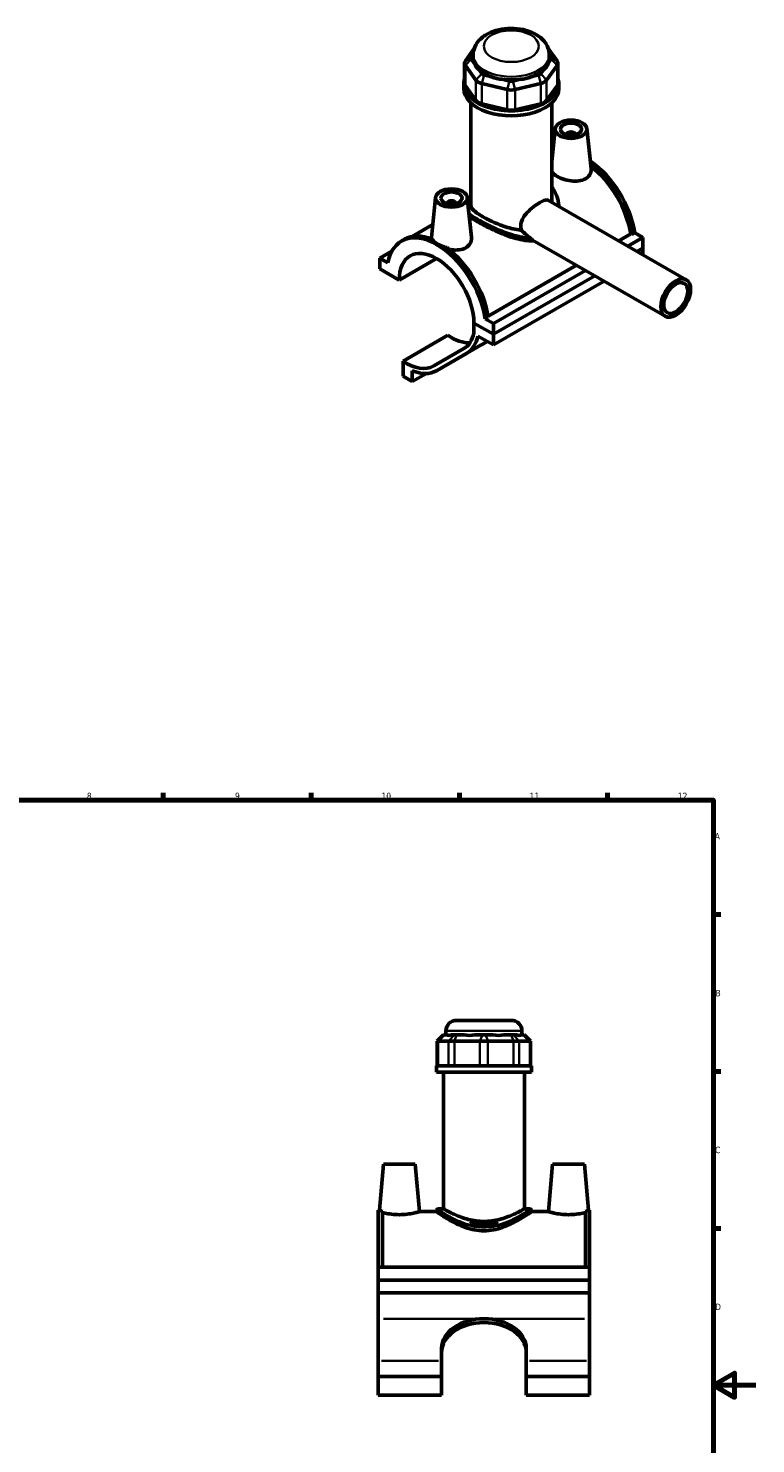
# Model space of a CAD drawing. Header units: millimetres. Extents: x 0 to 898, y -421 to 939.
# Tile 5 of 5: x 497 to 841, y 269 to 939. Entities that reach past the tile are written whole.
import ezdxf

# ---------------------------------------------------------------- set-up
doc = ezdxf.new("R2010")
doc.units = ezdxf.units.MM
for name, color, linetype, lineweight in [('Border (ANSI)', 7, 'Continuous', 70), ('Visible (ANSI)', 7, 'Continuous', 50), ('Visible Narrow (ANSI)', 7, 'Continuous', 35)]:
    doc.layers.add(name, color=color, linetype=linetype, lineweight=lineweight)
doc.styles.add('Note Text (ANSI)', font='tahoma.ttf')

# ---------------------------------------------------------------- blocks, each defined once
blk = doc.blocks.new('Borders Default Border')
at = {"layer": 'Border (ANSI)'}
for p, q in [((70.08, 574), (70.08, 577.45)), ((140.17, 574), (140.17, 577.45)), ((210.25, 574), (210.25, 577.45)), ((280.33, 574), (280.33, 577.45)), ((350.42, 574), (350.42, 577.45)), ((490.58, 574), (490.58, 577.45)), ((560.67, 574), (560.67, 577.45)), ((630.75, 574), (630.75, 577.45)), ((700.83, 574), (700.83, 577.45)), ((770.92, 574), (770.92, 577.45)), ((20, 519.75), (16.55, 519.75)), ((821, 519.75), (824.45, 519.75)), ((20, 445.5), (16.55, 445.5)), ((821, 445.5), (824.45, 445.5)), ((20, 371.25), (16.55, 371.25)), ((821, 371.25), (824.45, 371.25)), ((20, 222.75), (16.55, 222.75)), ((821, 222.75), (824.45, 222.75)), ((20, 148.5), (16.55, 148.5)), ((821, 148.5), (824.45, 148.5)), ((20, 74.25), (16.55, 74.25)), ((821, 74.25), (824.45, 74.25)), ((70.08, 20), (70.08, 16.55)), ((140.17, 20), (140.17, 16.55)), ((210.25, 20), (210.25, 16.55)), ((280.33, 20), (280.33, 16.55)), ((350.42, 20), (350.42, 16.55)), ((490.58, 20), (490.58, 16.55)), ((560.67, 20), (560.67, 16.55)), ((630.75, 20), (630.75, 16.55)), ((700.83, 20), (700.83, 16.55)), ((770.92, 20), (770.92, 16.55))]:
    blk.add_line(p, q, dxfattribs=at)
at = {"layer": 'Border (ANSI)', "flags": 128}
for points in [[(420.5, 594), (420.5, 574), (414.73, 584), (426.27, 584), (420.5, 574)], [(20, 20), (20, 574), (821, 574), (821, 20), (20, 20)], [(0, 297), (20, 297), (10, 302.77), (10, 291.23), (20, 297)], [(841, 297), (821, 297), (831, 302.77), (831, 291.23), (821, 297)], [(420.5, 0), (420.5, 20), (414.73, 10), (426.27, 10), (420.5, 20)]]:
    blk.add_lwpolyline(points, dxfattribs=at)
at = {"layer": 'Border (ANSI)', "color": 230, "true_color": 0xff0080, "attachment_point": 7, "style": 'Note Text (ANSI)'}
for s, insert, char_height in [('1', (34.35, 574.4), 3.05), ('2', (104.2, 574.4), 3.05), ('3', (174.26, 574.34), 3.05), ('4', (244.23, 574.4), 3.05), ('5', (314.48, 574.34), 3.05), ('6', (384.49, 574.34), 3.05), ('7', (454.6, 574.4), 3.05), ('8', (524.63, 574.33), 3.05), ('9', (594.7, 574.34), 3.05), ('10', (663.96, 574.34), 3.048), ('11', (734.04, 574.4), 3.048), ('12', (804.13, 574.4), 3.048), ('A', (16.78, 555.35), 3.05), ('A', (821.63, 555.35), 3.05), ('B', (17.15, 481.1), 3.05), ('B', (821.99, 481.1), 3.05), ('C', (16.95, 406.8), 3.05), ('C', (821.8, 406.8), 3.05), ('D', (16.96, 332.6), 3.05), ('D', (821.81, 332.6), 3.05), ('E', (17.21, 258.35), 3.05), ('E', (822.05, 258.35), 3.05), ('F', (17.29, 184.1), 3.05), ('F', (822.14, 184.1), 3.05), ('G', (16.81, 109.79), 3.05), ('G', (821.66, 109.79), 3.05), ('H', (16.97, 35.6), 3.05), ('H', (821.81, 35.6), 3.05), ('1', (34.35, 16.55), 3.05), ('2', (104.2, 16.55), 3.05), ('3', (174.26, 16.49), 3.05), ('4', (244.23, 16.55), 3.05), ('5', (314.48, 16.49), 3.05), ('6', (384.49, 16.49), 3.05), ('7', (454.6, 16.55), 3.05), ('8', (524.63, 16.48), 3.05), ('9', (594.7, 16.49), 3.05), ('10', (663.96, 16.49), 3.048), ('11', (734.04, 16.55), 3.048), ('12', (804.13, 16.55), 3.048)]:
    blk.add_mtext(s, dxfattribs=dict(at, insert=insert, char_height=char_height))

msp = doc.modelspace()

# ---------------------------------------------------------------- linework, layer by layer
at = {"layer": 'Visible (ANSI)'}
for p, q in [((707.864, 929.628), (703.685, 923.818)), ((706.456, 925.609), (707.395, 926.914)), ((707.903, 922.717), (706.456, 924.728)), ((707.392, 925.169), (707.392, 926.689)), ((744.328, 924.728), (742.881, 922.717)), ((747.099, 923.818), (742.92, 929.628)), ((743.389, 926.914), (744.328, 925.609)), ((743.392, 925.169), (743.392, 926.689)), ((703.304, 922.716), (703.304, 913.151)), ((703.685, 921.614), (708.69, 914.656)), ((711.461, 917.77), (710.015, 919.781)), ((740.769, 919.781), (739.323, 917.77)), ((742.094, 914.656), (747.099, 921.614)), ((747.48, 922.716), (747.48, 913.151)), ((702.892, 910.747), (702.892, 913.151)), ((708.69, 905.091), (703.685, 912.049)), ((711.396, 913.098), (723.479, 910.216)), ((716.036, 916.313), (712.544, 917.146)), ((724.627, 914.264), (721.134, 915.097)), ((729.65, 915.097), (726.157, 914.264)), ((727.305, 910.216), (739.388, 913.098)), ((738.24, 917.146), (734.748, 916.313)), ((747.099, 912.049), (742.094, 905.091)), ((747.892, 910.747), (747.892, 913.151)), ((706.267, 855.544), (706.267, 903.922)), ((723.479, 900.65), (711.396, 903.532)), ((739.388, 903.532), (727.305, 900.65)), ((744.517, 856.906), (744.517, 903.922)), ((746.191, 891.738), (744.517, 876.129)), ((761.162, 891.738), (763.181, 872.91)), ((751.676, 889.019), (751.676, 888.833)), ((755.676, 889.019), (755.676, 888.833)), ((689.622, 859.162), (687.588, 840.189)), ((704.593, 859.162), (706.612, 840.334)), ((742.951, 857.808), (808.164, 820.255)), ((695.108, 856.257), (695.108, 856.443)), ((699.108, 856.257), (699.108, 856.443)), ((688.246, 846.332), (678.505, 840.722)), ((673.494, 838.586), (674.908, 839.401)), ((735.509, 839.015), (798.183, 802.923)), ((776.242, 838.637), (781.885, 841.887)), ((787.617, 840.215), (780.56, 836.151)), ((782.353, 841.617), (781.885, 841.887)), ((783.768, 842.432), (782.353, 841.617)), ((783.768, 842.432), (787.617, 840.215)), ((787.617, 840.215), (787.617, 835.146)), ((668.897, 833.742), (663.167, 830.442)), ((784.961, 833.616), (787.617, 835.146)), ((784.961, 833.616), (787.617, 835.146)), ((787.617, 835.146), (787.617, 832.087)), ((667.016, 828.225), (663.167, 830.442)), ((663.167, 830.442), (663.167, 825.373)), ((663.167, 825.373), (672.359, 820.08)), ((672.359, 820.08), (690.07, 830.279)), ((714.393, 803.021), (756.203, 827.098)), ((760.521, 824.611), (716.907, 799.495)), ((716.907, 794.426), (764.922, 822.077)), ((716.907, 794.426), (764.922, 822.077)), ((716.907, 789.358), (769.323, 819.542)), ((707.714, 799.72), (716.907, 794.426)), ((716.907, 794.426), (707.714, 799.72)), ((707.714, 799.72), (707.714, 794.891)), ((714.471, 802.527), (713.057, 801.712)), ((716.907, 799.495), (713.057, 801.712)), ((716.907, 794.426), (716.907, 799.495)), ((674.198, 781.734), (695.411, 793.95)), ((709.553, 793.592), (716.907, 789.358)), ((711.25, 789.381), (714.047, 791.005)), ((716.907, 789.358), (716.907, 794.426)), ((702.875, 787.622), (688.737, 779.417)), ((690.009, 777.15), (711.223, 789.366)), ((690.037, 777.166), (704.175, 785.371)), ((674.198, 781.734), (674.198, 774.531)), ((678.582, 772.006), (678.582, 777.2)), ((674.198, 774.531), (678.582, 772.006)), ((678.582, 772.006), (685.23, 775.835)), ((699.464, 469.692), (725.464, 469.692)), ((693.376, 462.832), (690.376, 459.832)), ((693.376, 462.832), (693.528, 462.832)), ((694.975, 462.832), (693.528, 462.832)), ((694.464, 462.832), (694.464, 464.692)), ((698.533, 462.832), (697.086, 462.832)), ((698.533, 462.832), (699.615, 462.832)), ((703.108, 462.832), (699.615, 462.832)), ((711.698, 462.832), (708.206, 462.832)), ((711.698, 462.832), (713.229, 462.832)), ((716.722, 462.832), (713.229, 462.832)), ((725.312, 462.832), (721.82, 462.832)), ((725.312, 462.832), (726.395, 462.832)), ((727.841, 462.832), (726.395, 462.832)), ((731.4, 462.832), (729.953, 462.832)), ((730.464, 462.832), (730.464, 464.692)), ((731.4, 462.832), (731.552, 462.832)), ((731.552, 462.832), (734.552, 459.832)), ((690.756, 459.832), (690.376, 459.832)), ((690.376, 459.832), (690.376, 448.132)), ((690.756, 459.832), (695.761, 459.832)), ((698.467, 459.832), (695.761, 459.832)), ((698.467, 459.832), (710.55, 459.832)), ((714.377, 459.832), (710.55, 459.832)), ((714.377, 459.832), (726.46, 459.832)), ((729.166, 459.832), (726.46, 459.832)), ((729.166, 459.832), (734.171, 459.832)), ((734.552, 459.832), (734.171, 459.832)), ((734.552, 459.832), (734.552, 448.132)), ((734.964, 448.132), (689.964, 448.132)), ((689.964, 445.192), (689.964, 448.132)), ((734.964, 445.192), (689.964, 445.192)), ((693.339, 380.492), (693.339, 445.192)), ((731.589, 380.492), (731.589, 445.192)), ((734.964, 445.192), (734.964, 448.132)), ((664.964, 401.692), (663.052, 379.842)), ((664.964, 401.692), (679.964, 401.692)), ((679.964, 401.692), (681.932, 379.192)), ((744.964, 401.692), (742.995, 379.192)), ((759.964, 401.692), (744.964, 401.692)), ((759.964, 401.692), (761.875, 379.842)), ((662.464, 352.942), (662.464, 379.842)), ((663.052, 379.842), (662.464, 379.842)), ((664.464, 379.459), (664.464, 352.942)), ((681.932, 379.192), (689.964, 379.192)), ((689.964, 379.992), (689.964, 379.192)), ((693.339, 380.492), (690.464, 380.492)), ((734.464, 380.492), (731.589, 380.492)), ((734.964, 379.992), (734.964, 379.192)), ((734.964, 379.192), (742.995, 379.192)), ((760.464, 379.459), (760.464, 352.942)), ((762.464, 379.842), (761.875, 379.842)), ((762.464, 352.942), (762.464, 379.842)), ((706.14, 374.392), (718.788, 374.392)), ((717.693, 373.392), (707.235, 373.392)), ((662.464, 352.942), (762.464, 352.942)), ((662.464, 346.742), (662.464, 352.942)), ((762.464, 352.942), (762.464, 346.742)), ((662.464, 346.742), (762.464, 346.742)), ((662.464, 340.835), (662.464, 346.742)), ((762.464, 346.742), (762.464, 340.835)), ((762.464, 340.835), (662.464, 340.835)), ((662.464, 328.536), (662.464, 340.835)), ((762.464, 340.835), (762.464, 328.536)), ((662.464, 308.541), (662.464, 328.536)), ((762.464, 328.536), (762.464, 308.541)), ((662.464, 301.133), (662.464, 308.541)), ((692.464, 308.541), (692.464, 314.394)), ((692.464, 301.133), (692.464, 308.541)), ((732.464, 314.394), (732.464, 308.541)), ((732.464, 308.541), (732.464, 301.133)), ((762.464, 308.541), (762.464, 301.133)), ((692.464, 301.133), (662.464, 301.133)), ((662.464, 292.323), (662.464, 301.133)), ((692.464, 292.323), (692.464, 301.133)), ((732.464, 301.133), (732.464, 292.323)), ((762.464, 301.133), (732.464, 301.133)), ((762.464, 301.133), (762.464, 292.323)), ((692.464, 292.323), (662.464, 292.323)), ((762.464, 292.323), (732.464, 292.323))]:
    msp.add_line(p, q, dxfattribs=at)
for centre, radius, start, end in [((699.464, 464.692), 5, 90, 180), ((725.464, 464.692), 5, 0, 90), ((690.464, 379.992), 0.5, 90, 180), ((734.464, 379.992), 0.5, 0, 90)]:
    msp.add_arc(centre, radius, start, end, dxfattribs=at)
for centre, major_axis, ratio, start_param, end_param in [((708.304, 925.169), (-2, 0), 0.5758617, 5.8904862, 6.6758844), ((725.392, 925.169), (-18, 0), 0.5758617, 0, 0.2388121), ((725.392, 925.169), (18, 0), 0.5758617, 6.0443732, 6.2831853), ((742.48, 925.169), (2, 0), 0.5758617, 5.8904862, 6.6758844), ((708.304, 922.716), (-5, 0), 0.5758617, 5.8904862, 6.6758844), ((725.392, 939.711), (-15.602, -19.762), 0.4542019, 5.9999489, 6.3077228), ((725.392, 925.169), (18, 0), 0.5758617, 3.6881787, 4.1658029), ((713.309, 918.21), (-2, 0), 0.5758617, 0.3926991, 1.1780972), ((725.392, 925.169), (18, 0), 0.5758617, 5.258975, 5.7365993), ((737.475, 918.21), (2, 0), 0.5758617, 5.1050881, 5.8904862), ((725.392, 939.711), (-15.602, 19.762), 0.4542019, 3.1170551, 3.4248291), ((742.48, 922.716), (5, 0), 0.5758617, 5.8904862, 6.6758844), ((725.392, 913.151), (-22.5, 0), 0.5758617, 6.0915318, 9.6164314), ((708.304, 913.151), (-5, 0), 0.5758617, 0, 0.3926991), ((713.309, 915.758), (5, 0), 0.5758617, 3.5342917, 4.3196899), ((725.392, 939.711), (-7.751, -24.051), 0.6754684, 6.1817885, 6.4895625), ((725.392, 925.169), (18, 0), 0.5758617, 4.4735769, 4.9512011), ((725.392, 915.328), (-2, 0), 0.5758617, 1.1780972, 1.9634954), ((725.392, 939.711), (7.751, -24.051), 0.6754684, 6.0768082, 6.3845821), ((737.475, 915.758), (5, 0), 0.5758617, 5.1050881, 5.8904862), ((742.48, 913.151), (5, 0), 0.5758617, 5.8904862, 6.2831853), ((725.392, 910.747), (-22.5, 0), 0.5758617, 0, 3.1415927), ((713.309, 906.193), (-5, 0), 0.5758617, 0.3926991, 1.1780972), ((725.392, 912.876), (5, 0), 0.5758617, 4.3196899, 5.1050881), ((737.475, 906.193), (5, 0), 0.5758617, 5.1050881, 5.8904862), ((725.392, 903.31), (-5, 0), 0.5758617, 1.1780972, 1.9634954), ((753.676, 889.019), (-2, 0), 0.5758617, 2.9729035, 6.4518745), ((760.747, 850.579), (-16.543, 28.727), 0.5780931, 6.2423067, 6.2645354), ((759.333, 849.764), (-16.543, 28.727), 0.5780931, 6.1646658, 6.1839442), ((759.333, 849.764), (-16.219, 28.164), 0.5780931, 6.1846978, 6.2003684), ((760.747, 850.579), (-16.543, 28.727), 0.5780931, 4.1185967, 5.4117104), ((759.333, 849.764), (16.543, -28.727), 0.5780931, 0.977004, 2.2001696), ((759.333, 849.764), (-16.219, 28.164), 0.5780931, 4.1224377, 5.3358036), ((697.108, 856.443), (-2, 0), 0.5758617, 2.9729035, 6.4518745), ((690.037, 809.859), (-16.543, 28.727), 0.5780931, 4.1185967, 6.880845), ((691.451, 810.673), (-16.543, 28.727), 0.5780931, 5.6517667, 6.2831853), ((690.037, 809.859), (-12.476, 21.665), 0.5780931, 3.9309245, 7.0685172), ((691.451, 810.673), (16.543, -28.727), 0.5780931, 0.977004, 2.2060823), ((697.111, 813.87), (12.814, -22.251), 0.5780931, 5.405912, 6.0018095), ((690.037, 809.859), (12.814, -22.251), 0.5780931, 0.0019337, 0.5572077), ((690.037, 809.859), (14.111, -24.504), 0.5780931, 0.0019337, 0.5680873), ((697.111, 813.87), (14.111, -24.504), 0.5780931, 0, 0.0019337), ((675.898, 801.654), (12.814, -22.251), 0.5780931, 5.405912, 6.285119), ((675.898, 801.654), (14.111, -24.504), 0.5780931, 5.6343292, 6.285119), ((712.464, 480.619), (17.654, 17.654), 0.1989124, 3.1840552, 3.4918292), ((712.464, 480.619), (-14.966, -14.966), 0.6681786, 0.4351617, 0.7429356), ((712.464, 480.619), (14.966, -14.966), 0.6681786, 5.5402497, 5.8480237), ((712.464, 480.619), (17.654, -17.654), 0.1989124, 5.9329488, 6.2407227), ((712.464, 314.394), (-20, 0), 0.7071068, 4.712389, 6.2831853), ((712.464, 314.394), (20, 0), 0.7071068, 0, 1.5707963), ((712.464, 312.555), (-20, 0), 0.7071068, 4.712389, 6.2831853), ((712.464, 312.555), (20, 0), 0.7071068, 0, 1.5707963)]:
    msp.add_ellipse(centre, major_axis=major_axis, ratio=ratio, start_param=start_param, end_param=end_param, dxfattribs=at)
for centre, major_axis, ratio in [((753.676, 891.472), (-7.5, 0), 0.5758617), ((753.676, 891.472), (-5, 0), 0.5758617), ((697.108, 858.896), (-7.5, 0), 0.5758617), ((697.108, 858.896), (-5, 0), 0.5758617), ((803.174, 811.589), (-4.99, -8.666), 0.5780931), ((803.174, 811.589), (-3.992, -6.933), 0.5780931)]:
    msp.add_ellipse(centre, major_axis=major_axis, ratio=ratio, dxfattribs=at)
for points, knots in [([(743.392, 926.689), (743.392, 927.878), (743.157, 929.061), (742.276, 931.324), (741.602, 932.383), (739.816, 934.446), (738.639, 935.382), (735.818, 937.077), (734.121, 937.77), (730.504, 938.766), (728.58, 939.059), (724.722, 939.234), (722.789, 939.121), (719.035, 938.489), (717.216, 937.971), (713.83, 936.491), (712.26, 935.528), (709.738, 933.176), (708.728, 931.832), (707.644, 929.142), (707.392, 927.918), (707.392, 926.689)], [0.7853982, 0.7853982, 0.7853982, 0.7853982, 1.0059194, 1.0059194, 1.2477877, 1.2477877, 1.5494875, 1.5494875, 1.9099348, 1.9099348, 2.2777253, 2.2777253, 2.6403565, 2.6403565, 3.0053171, 3.0053171, 3.3739107, 3.3739107, 3.6989363, 3.6989363, 3.9269908, 3.9269908, 3.9269908, 3.9269908]), ([(760.461, 867.985), (759.608, 867.494), (758.527, 867.139), (756.171, 866.821), (754.894, 866.852), (752.512, 867.163), (751.244, 867.461), (748.904, 868.247), (747.831, 868.732), (746.131, 869.711), (745.393, 870.269), (744.751, 871.005), (744.624, 871.177), (744.519, 871.349)], [0, 0, 0, 0, 0.3620479, 0.3620479, 0.7240958, 0.7240958, 1.0848668, 1.0848668, 1.4456378, 1.4456378, 1.8064088, 1.8064088, 1.915901, 1.915901, 1.915901, 1.915901]), ([(763.181, 872.91), (763.196, 872.766), (763.205, 872.623), (763.22, 871.647), (762.996, 870.751), (762.044, 869.164), (761.314, 868.477), (760.461, 867.985)], [4.9972128, 4.9972128, 4.9972128, 4.9972128, 5.05845541, 5.05845541, 5.42050331, 5.42050331, 5.78255121, 5.78255121, 5.78255121, 5.78255121]), ([(704.818, 857.07), (705.038, 857.236), (705.276, 857.405), (705.763, 857.736), (706.007, 857.896), (706.267, 858.061)], [13.26947337, 13.26947337, 13.26947337, 13.26947337, 13.43797344, 13.43797344, 13.58833709, 13.58833709, 13.58833709, 13.58833709]), ([(730.207, 843.68), (729.968, 844.319), (729.848, 844.998), (729.848, 846.722), (730.153, 847.863), (731.279, 850.056), (732.092, 851.116), (733.82, 852.973), (734.858, 853.904), (736.954, 855.54), (738.009, 856.246), (739.822, 857.29), (740.678, 857.684), (742.054, 858.049), (742.58, 858.022), (742.951, 857.808)], [-3.3286137, -3.3286137, -3.3286137, -3.3286137, -3.0818799, -3.0818799, -2.6959986, -2.6959986, -2.3101174, -2.3101174, -1.9255287, -1.9255287, -1.5409399, -1.5409399, -1.1563512, -1.1563512, -0.7737705, -0.7737705, -0.7737705, -0.7737705]), ([(744.517, 864.077), (744.621, 863.956), (744.722, 863.832), (745.084, 863.374), (745.33, 863.028), (745.797, 862.302), (746.016, 861.922), (746.425, 861.125), (746.613, 860.709), (746.958, 859.841), (747.113, 859.388), (747.463, 858.182), (747.625, 857.417), (747.808, 856.088), (747.857, 855.531), (747.879, 854.971)], [18.1644898, 18.1644898, 18.1644898, 18.1644898, 18.221415, 18.221415, 18.3729606, 18.3729606, 18.5294954, 18.5294954, 18.6920706, 18.6920706, 18.8615456, 18.8615456, 19.1365632, 19.1365632, 19.3323767, 19.3323767, 19.3323767, 19.3323767]), ([(730.207, 843.68), (729.811, 843.716), (729.414, 843.761), (727.796, 843.982), (726.574, 844.232), (724.216, 844.827), (722.995, 845.193), (720.553, 846.027), (719.332, 846.495), (716.974, 847.481), (715.835, 848), (713.718, 849.041), (712.739, 849.563), (710.998, 850.565), (710.19, 851.073), (708.777, 852.065), (708.172, 852.549), (707.208, 853.476), (706.848, 853.92), (706.377, 854.763), (706.267, 855.163), (706.267, 855.544)], [0.992126, 0.992126, 0.992126, 0.992126, 1.1129224, 1.1129224, 1.4838966, 1.4838966, 1.8530691, 1.8530691, 2.2222417, 2.2222417, 2.5914142, 2.5914142, 2.9605867, 2.9605867, 3.3297593, 3.3297593, 3.6989318, 3.6989318, 4.0681043, 4.0681043, 4.4372769, 4.4372769, 4.4372769, 4.4372769]), ([(736.057, 838.699), (735.34, 838.646), (734.604, 838.642), (732.477, 838.749), (731.054, 838.962), (728.203, 839.578), (726.775, 839.982), (724.028, 840.873), (722.606, 841.394), (719.752, 842.538), (718.319, 843.16), (715.542, 844.44), (714.196, 845.1), (711.685, 846.394), (710.52, 847.029), (708.444, 848.225), (707.486, 848.813), (706.26, 849.63), (705.896, 849.883), (705.562, 850.129)], [0.6503659, 0.6503659, 0.6503659, 0.6503659, 0.8926552, 0.8926552, 1.3389827, 1.3389827, 1.7853103, 1.7853103, 2.2256377, 2.2256377, 2.665965, 2.665965, 3.1062924, 3.1062924, 3.5466198, 3.5466198, 3.9869471, 3.9869471, 4.1933588, 4.1933588, 4.1933588, 4.1933588]), ([(687.61, 839.621), (687.59, 839.727), (687.58, 839.831), (687.575, 840.019), (687.579, 840.104), (687.588, 840.189)], [4.98894257, 4.98894257, 4.98894257, 4.98894257, 5.05845541, 5.05845541, 5.11486005, 5.11486005, 5.11486005, 5.11486005]), ([(687.901, 839.507), (688.021, 839.274), (688.183, 839.039), (688.875, 838.242), (689.608, 837.687), (691.298, 836.714), (692.363, 836.234), (694.006, 835.687), (694.501, 835.542), (695.001, 835.418)], [3.8024015, 3.8024015, 3.8024015, 3.8024015, 3.9501428, 3.9501428, 4.3085801, 4.3085801, 4.6670174, 4.6670174, 4.8147588, 4.8147588, 4.8147588, 4.8147588]), ([(706.611, 840.334), (706.627, 840.191), (706.636, 840.048), (706.651, 839.071), (706.427, 838.175), (705.475, 836.589), (704.746, 835.901), (703.893, 835.41)], [7.88847959, 7.88847959, 7.88847959, 7.88847959, 7.94973102, 7.94973102, 8.31177892, 8.31177892, 8.67382681, 8.67382681, 8.67382681, 8.67382681]), ([(733.893, 840.283), (733.389, 840.694), (732.893, 841.127), (731.659, 842.252), (730.928, 842.962), (730.207, 843.68)], [3.8554047, 3.8554047, 3.8554047, 3.8554047, 4.05072549, 4.05072549, 4.34709707, 4.34709707, 4.34709707, 4.34709707]), ([(734.431, 839.81), (734.366, 839.871), (734.292, 839.938), (734.136, 840.077), (734.052, 840.151), (733.941, 840.243), (733.917, 840.263), (733.893, 840.283)], [-0.079183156, -0.079183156, -0.079183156, -0.079183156, -0.044013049, -0.044013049, -0.009378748, -0.009378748, 0, 0, 0, 0]), ([(735.509, 839.015), (735.504, 839.017), (735.5, 839.02), (735.123, 839.238), (734.762, 839.502), (734.431, 839.81)], [-0.76777261, -0.76777261, -0.76777261, -0.76777261, -0.76578737, -0.76578737, -0.59340179, -0.59340179, -0.59340179, -0.59340179]), ([(703.893, 835.41), (703.039, 834.918), (701.959, 834.564), (699.602, 834.245), (698.326, 834.277), (696.773, 834.479), (696.406, 834.539), (696.037, 834.61)], [2.8912756, 2.8912756, 2.8912756, 2.8912756, 3.2533235, 3.2533235, 3.6153714, 3.6153714, 3.72440851, 3.72440851, 3.72440851, 3.72440851]), ([(663.052, 379.842), (663.052, 379.842), (663.287, 379.771), (663.96, 379.589), (664.195, 379.527), (664.464, 379.459)], [4.30858013, 4.30858013, 4.30858013, 4.30858013, 4.66701743, 4.66701743, 4.81475879, 4.81475879, 4.81475879, 4.81475879]), ([(681.932, 379.192), (681.932, 379.192), (681.695, 379.119), (680.738, 378.852), (680.017, 378.662), (678.351, 378.301), (677.29, 378.104), (674.95, 377.823), (673.671, 377.743), (671.257, 377.743), (669.977, 377.823), (667.638, 378.104), (666.577, 378.301), (665.274, 378.584), (664.838, 378.689), (664.464, 378.784)], [1.4456378, 1.4456378, 1.4456378, 1.4456378, 1.8064088, 1.8064088, 2.1671798, 2.1671798, 2.5292277, 2.5292277, 2.8912756, 2.8912756, 3.2533235, 3.2533235, 3.6153714, 3.6153714, 3.8185957, 3.8185957, 3.8185957, 3.8185957]), ([(734.964, 379.192), (734.964, 379.192), (734.818, 379.09), (734.222, 378.682), (733.772, 378.376), (732.606, 377.603), (731.888, 377.137), (730.254, 376.122), (729.338, 375.573), (727.396, 374.482), (726.294, 373.898), (723.892, 372.759), (722.591, 372.205), (719.85, 371.246), (718.407, 370.842), (715.458, 370.29), (713.952, 370.144), (710.976, 370.144), (709.469, 370.29), (706.521, 370.842), (705.078, 371.246), (702.337, 372.205), (701.036, 372.759), (698.633, 373.898), (697.532, 374.482), (695.589, 375.573), (694.673, 376.122), (693.039, 377.137), (692.322, 377.603), (691.155, 378.376), (690.706, 378.682), (690.11, 379.09), (689.964, 379.192), (689.964, 379.192)], [3.5466198, 3.5466198, 3.5466198, 3.5466198, 3.9869471, 3.9869471, 4.4272745, 4.4272745, 4.8676018, 4.8676018, 5.3079292, 5.3079292, 5.7542568, 5.7542568, 6.2005843, 6.2005843, 6.6469119, 6.6469119, 7.0932395, 7.0932395, 7.5395671, 7.5395671, 7.9858947, 7.9858947, 8.4322222, 8.4322222, 8.8785498, 8.8785498, 9.3188772, 9.3188772, 9.7592045, 9.7592045, 10.1995319, 10.1995319, 10.6398593, 10.6398593, 10.6398593, 10.6398593]), ([(731.589, 380.492), (731.589, 380.492), (731.468, 380.423), (730.97, 380.145), (730.593, 379.936), (729.607, 379.409), (728.998, 379.091), (727.604, 378.402), (726.819, 378.032), (725.152, 377.304), (724.208, 376.919), (722.15, 376.18), (721.034, 375.827), (718.691, 375.226), (717.461, 374.978), (714.966, 374.646), (713.7, 374.561), (711.227, 374.561), (709.962, 374.646), (707.466, 374.978), (706.237, 375.226), (703.894, 375.827), (702.778, 376.18), (700.719, 376.919), (699.776, 377.304), (698.109, 378.032), (697.323, 378.402), (695.929, 379.091), (695.32, 379.409), (694.335, 379.936), (693.958, 380.145), (693.459, 380.423), (693.339, 380.492), (693.339, 380.492)], [2.9605867, 2.9605867, 2.9605867, 2.9605867, 3.3297593, 3.3297593, 3.6989318, 3.6989318, 4.0681043, 4.0681043, 4.4372769, 4.4372769, 4.808251, 4.808251, 5.1792252, 5.1792252, 5.5501993, 5.5501993, 5.9211735, 5.9211735, 6.2921476, 6.2921476, 6.6631218, 6.6631218, 7.0340959, 7.0340959, 7.40507, 7.40507, 7.7742426, 7.7742426, 8.1434151, 8.1434151, 8.5125877, 8.5125877, 8.8817602, 8.8817602, 8.8817602, 8.8817602]), ([(760.464, 378.784), (760.089, 378.689), (759.654, 378.584), (758.351, 378.301), (757.29, 378.104), (754.95, 377.823), (753.671, 377.743), (752.464, 377.743), (751.257, 377.743), (749.977, 377.823), (747.638, 378.104), (746.577, 378.301), (744.91, 378.662), (744.19, 378.852), (743.232, 379.119), (742.995, 379.192), (742.995, 379.192)], [4.8552311, 4.8552311, 4.8552311, 4.8552311, 5.0584554, 5.0584554, 5.4205033, 5.4205033, 5.7825512, 5.7825512, 5.7825512, 6.1445991, 6.1445991, 6.506647, 6.506647, 6.867418, 6.867418, 7.228189, 7.228189, 7.228189, 7.228189]), ([(760.464, 379.459), (760.732, 379.527), (760.968, 379.589), (761.64, 379.771), (761.875, 379.842), (761.875, 379.842)], [3.80240148, 3.80240148, 3.80240148, 3.80240148, 3.95014284, 3.95014284, 4.30858013, 4.30858013, 4.30858013, 4.30858013]), ([(707.235, 373.392), (706.887, 373.734), (706.519, 374.064), (706.141, 374.391), (706.14, 374.392), (706.14, 374.392)], [4.59482326, 4.59482326, 4.59482326, 4.59482326, 4.8385071, 4.8385071, 4.83877406, 4.83877406, 4.83877406, 4.83877406]), ([(717.693, 373.392), (717.357, 373.326), (717.019, 373.266), (715.283, 372.99), (713.86, 372.875), (711.067, 372.875), (709.645, 372.99), (707.908, 373.266), (707.57, 373.326), (707.235, 373.392)], [6.1539109, 6.1539109, 6.1539109, 6.1539109, 6.2555081, 6.2555081, 6.6744154, 6.6744154, 7.0933227, 7.0933227, 7.1949199, 7.1949199, 7.1949199, 7.1949199]), ([(718.788, 374.392), (718.787, 374.392), (718.787, 374.391), (718.408, 374.064), (718.041, 373.734), (717.693, 373.392)], [9.77515263, 9.77515263, 9.77515263, 9.77515263, 9.77541959, 9.77541959, 10.01910343, 10.01910343, 10.01910343, 10.01910343])]:
    msp.add_open_spline(points, degree=3, knots=knots, dxfattribs=at)
at = {"layer": 'Visible Narrow (ANSI)'}
for p, q in [((706.456, 925.609), (703.685, 923.818)), ((706.456, 924.728), (703.685, 921.614)), ((744.328, 925.609), (747.099, 923.818)), ((744.328, 924.728), (747.099, 921.614)), ((703.685, 912.049), (703.685, 921.614)), ((711.461, 917.77), (708.69, 914.656)), ((739.323, 917.77), (742.094, 914.656)), ((747.099, 921.614), (747.099, 912.049)), ((708.69, 914.656), (708.69, 905.091)), ((712.544, 917.146), (711.396, 913.098)), ((711.396, 903.532), (711.396, 913.098)), ((724.627, 914.264), (723.479, 910.216)), ((726.157, 914.264), (727.305, 910.216)), ((738.24, 917.146), (739.388, 913.098)), ((739.388, 913.098), (739.388, 903.532)), ((742.094, 905.091), (742.094, 914.656)), ((723.479, 910.216), (723.479, 900.65)), ((727.305, 900.65), (727.305, 910.216)), ((704.175, 785.371), (714.003, 791.03)), ((690.037, 777.166), (711.25, 789.381)), ((693.389, 462.682), (690.895, 459.982)), ((730.242, 464.692), (694.685, 464.692)), ((695.9, 459.982), (698.394, 462.682)), ((699.558, 462.682), (698.525, 459.982)), ((711.641, 462.682), (710.608, 459.982)), ((713.287, 462.682), (714.32, 459.982)), ((725.37, 462.682), (726.403, 459.982)), ((726.533, 462.682), (729.028, 459.982)), ((731.538, 462.682), (734.033, 459.982)), ((690.756, 448.717), (690.756, 459.247)), ((695.761, 459.247), (695.761, 448.717)), ((698.467, 448.717), (698.467, 459.247)), ((710.55, 459.247), (710.55, 448.717)), ((714.377, 448.717), (714.377, 459.247)), ((726.46, 459.247), (726.46, 448.717)), ((729.166, 448.717), (729.166, 459.247)), ((734.171, 459.247), (734.171, 448.717)), ((709.964, 328.536), (664.964, 328.536)), ((759.964, 328.536), (714.964, 328.536)), ((690.964, 308.541), (663.964, 308.541)), ((760.964, 308.541), (733.964, 308.541))]:
    msp.add_line(p, q, dxfattribs=at)
msp.add_ellipse((725.392, 930.777), major_axis=(-13, 0), ratio=0.5758617, dxfattribs=at)
msp.add_ellipse((725.392, 926.689), major_axis=(-18, 0), ratio=0.5758617, start_param=0, end_param=3.1415927, dxfattribs=at)
for points, knots in [([(704.82, 857.056), (705.212, 857.358), (705.677, 857.677), (706.233, 858.035), (706.25, 858.046), (706.267, 858.057)], [13.24705133, 13.24705133, 13.24705133, 13.24705133, 13.56979304, 13.56979304, 13.58002343, 13.58002343, 13.58002343, 13.58002343]), ([(744.517, 863.729), (744.655, 863.554), (744.789, 863.376), (746.2, 861.385), (747.012, 859.243), (747.454, 856.398), (747.515, 855.783), (747.542, 855.164)], [18.2270317, 18.2270317, 18.2270317, 18.2270317, 18.3085806, 18.3085806, 19.1192938, 19.1192938, 19.3394095, 19.3394095, 19.3394095, 19.3394095]), ([(733.893, 840.283), (733.323, 840.303), (732.747, 840.348), (730.126, 840.645), (728.026, 841.135), (723.354, 842.556), (720.769, 843.559), (715.51, 845.869), (712.859, 847.197), (708.857, 849.434), (707.356, 850.367), (705.903, 851.417), (705.631, 851.623), (705.381, 851.823)], [7.9430716, 7.9430716, 7.9430716, 7.9430716, 8.1322725, 8.1322725, 8.7966679, 8.7966679, 9.5995328, 9.5995328, 10.4879555, 10.4879555, 11.179752, 11.179752, 11.3548324, 11.3548324, 11.3548324, 11.3548324]), ([(705.481, 850.881), (705.592, 850.797), (705.706, 850.711), (706.985, 849.769), (708.495, 848.824), (712.531, 846.575), (715.21, 845.251), (720.534, 842.967), (723.156, 841.982), (727.898, 840.603), (730.033, 840.135), (732.892, 839.848), (733.668, 839.807), (734.431, 839.81)], [-11.2497126, -11.2497126, -11.2497126, -11.2497126, -11.179752, -11.179752, -10.4879555, -10.4879555, -9.5995328, -9.5995328, -8.7966679, -8.7966679, -8.1322725, -8.1322725, -7.8814566, -7.8814566, -7.8814566, -7.8814566]), ([(690.261, 379.8), (690.591, 379.587), (691.187, 379.208), (693.185, 377.987), (694.808, 377.028), (698.361, 375.21), (700.188, 374.361), (704.271, 372.875), (706.545, 372.246), (710.39, 371.732), (711.885, 371.654), (714.974, 371.761), (716.564, 371.967), (720.665, 372.829), (723.046, 373.684), (727.232, 375.503), (729.056, 376.468), (732.164, 378.225), (733.406, 379.001), (734.366, 379.608), (734.537, 379.718), (734.667, 379.801)], [-17.3001897, -17.3001897, -17.3001897, -17.3001897, -16.7080384, -16.7080384, -15.865277, -15.865277, -15.1731173, -15.1731173, -14.4657715, -14.4657715, -14.0350521, -14.0350521, -13.569793, -13.569793, -12.7821375, -12.7821375, -12.0056689, -12.0056689, -11.179752, -11.179752, -10.9450144, -10.9450144, -10.9450144, -10.9450144]), ([(734.174, 380.298), (734.047, 380.213), (733.879, 380.102), (732.94, 379.486), (731.727, 378.698), (728.687, 376.915), (726.904, 375.936), (722.811, 374.089), (720.482, 373.221), (716.473, 372.347), (714.918, 372.137), (711.898, 372.029), (710.436, 372.108), (706.676, 372.63), (704.453, 373.268), (700.461, 374.777), (698.674, 375.638), (695.2, 377.484), (693.614, 378.457), (691.66, 379.696), (691.077, 380.081), (690.754, 380.297)], [10.9450144, 10.9450144, 10.9450144, 10.9450144, 11.179752, 11.179752, 12.0056689, 12.0056689, 12.7821375, 12.7821375, 13.569793, 13.569793, 14.0350521, 14.0350521, 14.4657715, 14.4657715, 15.1731173, 15.1731173, 15.865277, 15.865277, 16.7080384, 16.7080384, 17.3001897, 17.3001897, 17.3001897, 17.3001897])]:
    msp.add_open_spline(points, degree=3, knots=knots, dxfattribs=at)

# ---------------------------------------------------------------- block references
msp.add_blockref('Borders Default Border', (0, 0))

doc.saveas('drawing.dxf')
